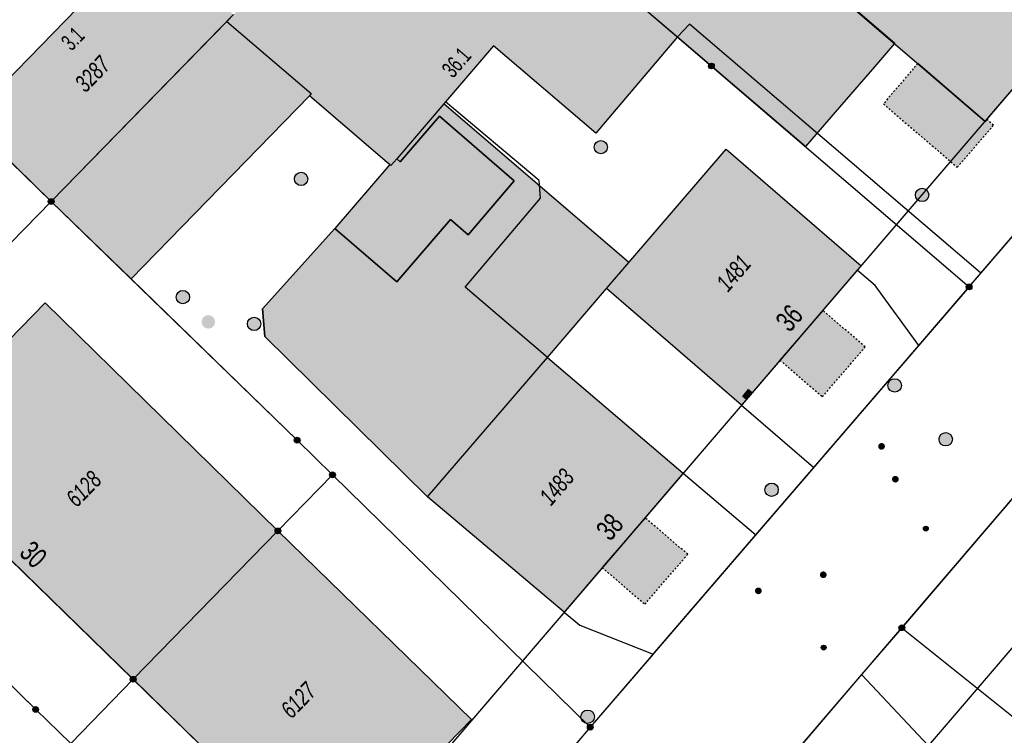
# Model space of a CAD drawing. Header units: metres. Extents: x 2695751 to 2696029, y 1260877 to 1261206.
# Tile 13 of 70: x 2695872 to 2695928, y 1260905 to 1260945. Entities that reach past the tile are written whole.
import ezdxf

# ---------------------------------------------------------------- set-up
doc = ezdxf.new("R2010")
doc.units = ezdxf.units.M
doc.header["$LTSCALE"] = 0.1
doc.linetypes.add('AUSGEZOGEN', pattern=[0])
doc.linetypes.add('VERDECKT2_S2', pattern=[0.36, 0.2, -0.16])
for name, color, linetype in [('Aménagement du territoire_Ligne de distance', 7, 'AUSGEZOGEN'), ('Limites de bien-fonds', 7, 'AUSGEZOGEN'), ('Mensuration officielle_Lignes (Couverture du sol)', 7, 'AUSGEZOGEN'), ('Mensuration officielle_Lignes (Objets divers)', 7, 'AUSGEZOGEN'), ("Mensuration officielle_N° d'assurance", 7, 'AUSGEZOGEN'), ('Mensuration officielle_N° de bâtiment', 7, 'AUSGEZOGEN'), ('Mensuration officielle_Surface (Objets divers)', 7, 'AUSGEZOGEN'), ('Mensuration officielle_Surfaces de bâtiments (Couverture du sol)', 7, 'AUSGEZOGEN'), ('Mensuration officielle_Surfaces de bâtiments (Objets divers)', 7, 'AUSGEZOGEN'), ('Mensuration officielle_Surfaces de bâtiments - Souterrain', 7, 'AUSGEZOGEN'), ('Points fixes eau potable', 255, 'AUSGEZOGEN'), ('Points fixes EU', 255, 'AUSGEZOGEN'), ('Points fixes mensuration officielle', 255, 'AUSGEZOGEN'), ('Points fixes réseau électrique', 255, 'AUSGEZOGEN'), ('Réseau AEW', 8, 'AUSGEZOGEN')]:
    doc.layers.add(name, color=color, linetype=linetype)
doc.styles.add('ARIAL', font='arial.ttf')

msp = doc.modelspace()

# ---------------------------------------------------------------- hatches: boundary and pattern name
at = {"layer": 'Mensuration officielle_Surfaces de bâtiments (Couverture du sol)', "true_color": 0xd2d2d2, "transparency": 33554687}
for points in [[(2695911.552, 1260966.378), (2695904.819, 1260958.504), (2695926.723, 1260939.707), (2695932.158, 1260946.058), (2695915.757, 1260962.231), (2695912.491, 1260965.452)], [(2695894.915, 1260956.37), (2695890.895, 1260952.292), (2695889.528, 1260950.883), (2695884.45, 1260945.71), (2695884.079, 1260945.33), (2695874.2, 1260935.2), (2695878.695, 1260930.862), (2695888.718, 1260941.151), (2695893.114, 1260937.383), (2695893.236, 1260937.28), (2695893.305, 1260937.222), (2695893.633, 1260937.605), (2695896.282, 1260940.698), (2695896.379, 1260940.811), (2695899.078, 1260943.963), (2695904.825, 1260939.042), (2695909.415, 1260944.451), (2695902.48, 1260950.39), (2695899.45, 1260952.97), (2695895.19, 1260956.61), (2695895.009, 1260956.452)], [(2695884.45, 1260945.71), (2695879.818, 1260950.315), (2695875.663, 1260946.056), (2695869.518, 1260939.759), (2695874.2, 1260935.2), (2695884.079, 1260945.33)], [(2695893.633, 1260937.605), (2695893.305, 1260937.222), (2695893.236, 1260937.28), (2695890.153, 1260933.681), (2695893.639, 1260930.695), (2695896.649, 1260934.195), (2695897.644, 1260933.339), (2695900.229, 1260936.37), (2695896.04, 1260940), (2695893.822, 1260937.441)], [(2695913.012, 1260923.763), (2695919.522, 1260931.34), (2695919.737, 1260931.59), (2695912.144, 1260938.137), (2695906.678, 1260931.769), (2695905.424, 1260930.308)], [(2695878.81, 1260908.35), (2695886.95, 1260916.691), (2695873.863, 1260929.517), (2695865.697, 1260921.138), (2695866.105, 1260920.74)], [(2695909.74, 1260919.941), (2695902.101, 1260926.446), (2695895.368, 1260918.61), (2695903.042, 1260912.126)], [(2695886.95, 1260916.691), (2695878.81, 1260908.35), (2695889.285, 1260898.143), (2695889.7, 1260897.738), (2695897.839, 1260906.089)]]:
    msp.add_hatch(color=254, dxfattribs=at).paths.add_polyline_path(points)
at = {"layer": 'Mensuration officielle_Surfaces de bâtiments (Objets divers)', "true_color": 0xebebeb, "transparency": 33554687}
for points in [[(2695926.817, 1260939.817), (2695926.723, 1260939.707), (2695922.925, 1260942.966), (2695920.989, 1260940.689), (2695925.149, 1260937.131), (2695927.179, 1260939.486)], [(2695917.584, 1260929.084), (2695915.178, 1260926.284), (2695917.568, 1260924.23), (2695919.971, 1260927.033)], [(2695907.591, 1260917.434), (2695905.184, 1260914.625), (2695907.58, 1260912.572), (2695909.992, 1260915.376)]]:
    msp.add_hatch(color=7, dxfattribs=at).paths.add_polyline_path(points)
at = {"layer": 'Mensuration officielle_Surfaces de bâtiments - Souterrain', "true_color": 0xf5f5f5, "transparency": 33554687}
for points in [[(2695902.575, 1260964.086), (2695902.451, 1260963.936), (2695897.244, 1260957.934), (2695897.498, 1260954.638), (2695909.415, 1260944.451), (2695916.635, 1260938.288), (2695918.065, 1260939.947), (2695920.503, 1260942.775), (2695921.628, 1260944.08), (2695904.819, 1260958.504), (2695905.114, 1260958.849), (2695903.685, 1260960.073), (2695905.097, 1260961.654), (2695905.232, 1260961.805)], [(2695895.368, 1260918.61), (2695902.101, 1260926.446), (2695905.424, 1260930.308), (2695906.678, 1260931.769), (2695896.282, 1260940.698), (2695893.633, 1260937.605), (2695893.822, 1260937.441), (2695896.04, 1260940), (2695900.229, 1260936.37), (2695897.644, 1260933.339), (2695896.649, 1260934.195), (2695893.639, 1260930.695), (2695890.301, 1260933.554), (2695890.153, 1260933.681), (2695886.083, 1260929.18), (2695886.213, 1260927.626)]]:
    msp.add_hatch(color=7, dxfattribs=at).paths.add_polyline_path(points)
at = {"layer": 'Points fixes eau potable', "transparency": 33554687}
for points in [[(2695920.775, 1260921.295), (2695920.79, 1260921.284), (2695920.807, 1260921.275), (2695920.824, 1260921.267), (2695920.842, 1260921.262), (2695920.861, 1260921.258), (2695920.88, 1260921.256), (2695920.899, 1260921.256), (2695920.918, 1260921.258), (2695920.936, 1260921.261), (2695920.954, 1260921.267), (2695920.972, 1260921.274), (2695920.989, 1260921.284), (2695921.004, 1260921.294), (2695921.019, 1260921.307), (2695921.032, 1260921.32), (2695921.043, 1260921.335), (2695921.054, 1260921.351), (2695921.062, 1260921.368), (2695921.069, 1260921.386), (2695921.074, 1260921.405), (2695921.076, 1260921.423), (2695921.077, 1260921.442), (2695921.077, 1260921.461), (2695921.074, 1260921.48), (2695921.069, 1260921.498), (2695921.063, 1260921.516), (2695921.054, 1260921.533), (2695921.044, 1260921.55), (2695921.033, 1260921.565), (2695921.02, 1260921.578), (2695921.005, 1260921.591), (2695920.99, 1260921.602), (2695920.973, 1260921.611), (2695920.956, 1260921.619), (2695920.938, 1260921.624), (2695920.919, 1260921.628), (2695920.9, 1260921.63), (2695920.881, 1260921.63), (2695920.862, 1260921.628), (2695920.844, 1260921.625), (2695920.826, 1260921.619), (2695920.808, 1260921.612), (2695920.791, 1260921.602), (2695920.776, 1260921.592), (2695920.761, 1260921.579), (2695920.748, 1260921.566), (2695920.737, 1260921.551), (2695920.726, 1260921.535), (2695920.718, 1260921.518), (2695920.711, 1260921.5), (2695920.706, 1260921.481), (2695920.704, 1260921.463), (2695920.703, 1260921.444), (2695920.703, 1260921.425), (2695920.706, 1260921.406), (2695920.711, 1260921.388), (2695920.717, 1260921.37), (2695920.726, 1260921.353), (2695920.736, 1260921.336), (2695920.747, 1260921.321), (2695920.76, 1260921.308)], [(2695921.786, 1260919.74), (2695921.771, 1260919.751), (2695921.755, 1260919.761), (2695921.738, 1260919.77), (2695921.72, 1260919.776), (2695921.702, 1260919.781), (2695921.683, 1260919.784), (2695921.664, 1260919.784), (2695921.645, 1260919.783), (2695921.626, 1260919.78), (2695921.608, 1260919.776), (2695921.59, 1260919.769), (2695921.573, 1260919.76), (2695921.557, 1260919.75), (2695921.542, 1260919.739), (2695921.528, 1260919.726), (2695921.516, 1260919.711), (2695921.505, 1260919.695), (2695921.496, 1260919.679), (2695921.489, 1260919.661), (2695921.483, 1260919.643), (2695921.48, 1260919.624), (2695921.478, 1260919.606), (2695921.478, 1260919.587), (2695921.48, 1260919.568), (2695921.484, 1260919.549), (2695921.489, 1260919.531), (2695921.497, 1260919.514), (2695921.506, 1260919.497), (2695921.517, 1260919.481), (2695921.53, 1260919.467), (2695921.544, 1260919.454), (2695921.559, 1260919.443), (2695921.575, 1260919.433), (2695921.592, 1260919.424), (2695921.61, 1260919.418), (2695921.628, 1260919.413), (2695921.647, 1260919.41), (2695921.666, 1260919.41), (2695921.685, 1260919.411), (2695921.704, 1260919.414), (2695921.722, 1260919.418), (2695921.74, 1260919.425), (2695921.757, 1260919.434), (2695921.773, 1260919.444), (2695921.788, 1260919.455), (2695921.802, 1260919.468), (2695921.814, 1260919.483), (2695921.825, 1260919.499), (2695921.834, 1260919.515), (2695921.841, 1260919.533), (2695921.847, 1260919.551), (2695921.85, 1260919.57), (2695921.852, 1260919.588), (2695921.852, 1260919.607), (2695921.85, 1260919.626), (2695921.846, 1260919.645), (2695921.841, 1260919.663), (2695921.833, 1260919.68), (2695921.824, 1260919.697), (2695921.813, 1260919.713), (2695921.8, 1260919.727)], [(2695917.49, 1260914.082), (2695917.505, 1260914.071), (2695917.521, 1260914.061), (2695917.538, 1260914.052), (2695917.556, 1260914.046), (2695917.574, 1260914.041), (2695917.593, 1260914.038), (2695917.612, 1260914.038), (2695917.631, 1260914.039), (2695917.65, 1260914.042), (2695917.668, 1260914.046), (2695917.686, 1260914.053), (2695917.703, 1260914.062), (2695917.719, 1260914.072), (2695917.734, 1260914.083), (2695917.748, 1260914.097), (2695917.76, 1260914.111), (2695917.771, 1260914.127), (2695917.78, 1260914.143), (2695917.787, 1260914.161), (2695917.793, 1260914.179), (2695917.796, 1260914.198), (2695917.798, 1260914.217), (2695917.798, 1260914.236), (2695917.796, 1260914.254), (2695917.792, 1260914.273), (2695917.786, 1260914.291), (2695917.779, 1260914.308), (2695917.77, 1260914.325), (2695917.759, 1260914.341), (2695917.746, 1260914.355), (2695917.732, 1260914.368), (2695917.717, 1260914.379), (2695917.701, 1260914.389), (2695917.684, 1260914.398), (2695917.666, 1260914.404), (2695917.648, 1260914.409), (2695917.629, 1260914.412), (2695917.61, 1260914.412), (2695917.591, 1260914.411), (2695917.572, 1260914.408), (2695917.554, 1260914.404), (2695917.536, 1260914.397), (2695917.519, 1260914.388), (2695917.503, 1260914.378), (2695917.488, 1260914.367), (2695917.474, 1260914.353), (2695917.462, 1260914.339), (2695917.451, 1260914.323), (2695917.442, 1260914.307), (2695917.435, 1260914.289), (2695917.429, 1260914.271), (2695917.426, 1260914.252), (2695917.424, 1260914.233), (2695917.424, 1260914.214), (2695917.426, 1260914.196), (2695917.43, 1260914.177), (2695917.436, 1260914.159), (2695917.443, 1260914.142), (2695917.452, 1260914.125), (2695917.463, 1260914.109), (2695917.476, 1260914.095)], [(2695913.838, 1260913.179), (2695913.853, 1260913.167), (2695913.87, 1260913.157), (2695913.887, 1260913.149), (2695913.904, 1260913.142), (2695913.923, 1260913.137), (2695913.941, 1260913.135), (2695913.96, 1260913.134), (2695913.979, 1260913.134), (2695913.998, 1260913.137), (2695914.017, 1260913.142), (2695914.034, 1260913.148), (2695914.052, 1260913.157), (2695914.068, 1260913.167), (2695914.083, 1260913.178), (2695914.097, 1260913.191), (2695914.109, 1260913.206), (2695914.12, 1260913.221), (2695914.129, 1260913.238), (2695914.137, 1260913.255), (2695914.142, 1260913.273), (2695914.146, 1260913.292), (2695914.148, 1260913.311), (2695914.148, 1260913.33), (2695914.146, 1260913.349), (2695914.143, 1260913.367), (2695914.137, 1260913.386), (2695914.13, 1260913.403), (2695914.12, 1260913.42), (2695914.11, 1260913.435), (2695914.097, 1260913.45), (2695914.084, 1260913.463), (2695914.069, 1260913.475), (2695914.052, 1260913.485), (2695914.035, 1260913.493), (2695914.018, 1260913.5), (2695913.999, 1260913.505), (2695913.981, 1260913.507), (2695913.962, 1260913.508), (2695913.943, 1260913.508), (2695913.924, 1260913.505), (2695913.905, 1260913.5), (2695913.888, 1260913.494), (2695913.87, 1260913.485), (2695913.854, 1260913.475), (2695913.839, 1260913.464), (2695913.825, 1260913.451), (2695913.813, 1260913.436), (2695913.802, 1260913.421), (2695913.793, 1260913.404), (2695913.785, 1260913.387), (2695913.78, 1260913.369), (2695913.776, 1260913.35), (2695913.774, 1260913.331), (2695913.774, 1260913.312), (2695913.776, 1260913.293), (2695913.779, 1260913.275), (2695913.785, 1260913.256), (2695913.792, 1260913.239), (2695913.802, 1260913.222), (2695913.812, 1260913.207), (2695913.825, 1260913.192)]]:
    msp.add_hatch(color=7, dxfattribs=at).paths.add_polyline_path(points)
at = {"layer": 'Points fixes EU', "transparency": 33554687}
for color, points in [(7, [(2695905.481, 1260938.259), (2695905.473, 1260938.334), (2695905.451, 1260938.407), (2695905.414, 1260938.473), (2695905.364, 1260938.53), (2695905.304, 1260938.577), (2695905.236, 1260938.61), (2695905.163, 1260938.629), (2695905.087, 1260938.633), (2695905.012, 1260938.622), (2695904.941, 1260938.595), (2695904.876, 1260938.555), (2695904.821, 1260938.503), (2695904.778, 1260938.441), (2695904.748, 1260938.371), (2695904.733, 1260938.297), (2695904.733, 1260938.221), (2695904.748, 1260938.146), (2695904.778, 1260938.077), (2695904.821, 1260938.014), (2695904.876, 1260937.962), (2695904.941, 1260937.922), (2695905.012, 1260937.896), (2695905.087, 1260937.884), (2695905.163, 1260937.888), (2695905.236, 1260937.907), (2695905.304, 1260937.94), (2695905.364, 1260937.987), (2695905.414, 1260938.044), (2695905.451, 1260938.111), (2695905.473, 1260938.183)]), (7, [(2695888.63, 1260936.473), (2695888.622, 1260936.548), (2695888.6, 1260936.621), (2695888.563, 1260936.687), (2695888.513, 1260936.744), (2695888.453, 1260936.791), (2695888.385, 1260936.824), (2695888.312, 1260936.843), (2695888.236, 1260936.847), (2695888.161, 1260936.836), (2695888.09, 1260936.809), (2695888.025, 1260936.769), (2695887.97, 1260936.717), (2695887.927, 1260936.655), (2695887.897, 1260936.585), (2695887.882, 1260936.511), (2695887.882, 1260936.435), (2695887.897, 1260936.36), (2695887.927, 1260936.291), (2695887.97, 1260936.228), (2695888.025, 1260936.176), (2695888.09, 1260936.136), (2695888.161, 1260936.11), (2695888.236, 1260936.098), (2695888.312, 1260936.102), (2695888.385, 1260936.121), (2695888.453, 1260936.154), (2695888.513, 1260936.201), (2695888.563, 1260936.258), (2695888.6, 1260936.325), (2695888.622, 1260936.397)]), (7, [(2695923.5, 1260935.748), (2695923.457, 1260935.811), (2695923.403, 1260935.864), (2695923.34, 1260935.905), (2695923.269, 1260935.933), (2695923.194, 1260935.945), (2695923.118, 1260935.943), (2695923.044, 1260935.925), (2695922.976, 1260935.892), (2695922.915, 1260935.847), (2695922.865, 1260935.79), (2695922.827, 1260935.724), (2695922.803, 1260935.652), (2695922.794, 1260935.577), (2695922.801, 1260935.501), (2695922.822, 1260935.429), (2695922.858, 1260935.362), (2695922.907, 1260935.303), (2695922.966, 1260935.256), (2695923.034, 1260935.222), (2695923.107, 1260935.201), (2695923.182, 1260935.196), (2695923.258, 1260935.207), (2695923.329, 1260935.232), (2695923.394, 1260935.271), (2695923.45, 1260935.323), (2695923.494, 1260935.384), (2695923.525, 1260935.453), (2695923.542, 1260935.527), (2695923.543, 1260935.603), (2695923.529, 1260935.678)]), (7, [(2695881.982, 1260929.829), (2695881.974, 1260929.904), (2695881.952, 1260929.977), (2695881.915, 1260930.043), (2695881.865, 1260930.1), (2695881.805, 1260930.147), (2695881.737, 1260930.18), (2695881.664, 1260930.199), (2695881.588, 1260930.203), (2695881.513, 1260930.192), (2695881.442, 1260930.165), (2695881.377, 1260930.125), (2695881.322, 1260930.073), (2695881.279, 1260930.011), (2695881.249, 1260929.941), (2695881.234, 1260929.867), (2695881.234, 1260929.791), (2695881.249, 1260929.716), (2695881.279, 1260929.647), (2695881.322, 1260929.584), (2695881.377, 1260929.532), (2695881.442, 1260929.492), (2695881.513, 1260929.466), (2695881.588, 1260929.454), (2695881.664, 1260929.458), (2695881.737, 1260929.477), (2695881.805, 1260929.51), (2695881.865, 1260929.557), (2695881.915, 1260929.614), (2695881.952, 1260929.681), (2695881.974, 1260929.753)]), (7, [(2695885.988, 1260928.325), (2695885.98, 1260928.4), (2695885.958, 1260928.473), (2695885.921, 1260928.539), (2695885.871, 1260928.596), (2695885.811, 1260928.643), (2695885.743, 1260928.676), (2695885.67, 1260928.695), (2695885.594, 1260928.699), (2695885.519, 1260928.688), (2695885.448, 1260928.661), (2695885.383, 1260928.621), (2695885.328, 1260928.569), (2695885.285, 1260928.507), (2695885.255, 1260928.437), (2695885.24, 1260928.363), (2695885.24, 1260928.287), (2695885.255, 1260928.212), (2695885.285, 1260928.143), (2695885.328, 1260928.08), (2695885.383, 1260928.028), (2695885.448, 1260927.988), (2695885.519, 1260927.962), (2695885.594, 1260927.95), (2695885.67, 1260927.954), (2695885.743, 1260927.973), (2695885.811, 1260928.006), (2695885.871, 1260928.053), (2695885.921, 1260928.11), (2695885.958, 1260928.177), (2695885.98, 1260928.249)]), (253, [(2695922.008, 1260924.867), (2695922, 1260924.943), (2695921.977, 1260925.016), (2695921.94, 1260925.083), (2695921.89, 1260925.142), (2695921.829, 1260925.189), (2695921.76, 1260925.222), (2695921.686, 1260925.242), (2695921.61, 1260925.245), (2695921.534, 1260925.234), (2695921.462, 1260925.207), (2695921.397, 1260925.167), (2695921.341, 1260925.114), (2695921.298, 1260925.051), (2695921.267, 1260924.98), (2695921.252, 1260924.905), (2695921.252, 1260924.829), (2695921.267, 1260924.754), (2695921.298, 1260924.683), (2695921.341, 1260924.62), (2695921.397, 1260924.567), (2695921.462, 1260924.527), (2695921.534, 1260924.5), (2695921.61, 1260924.489), (2695921.686, 1260924.492), (2695921.76, 1260924.512), (2695921.829, 1260924.545), (2695921.89, 1260924.592), (2695921.94, 1260924.651), (2695921.977, 1260924.718), (2695922, 1260924.791)]), (7, [(2695915.084, 1260919.002), (2695915.076, 1260919.077), (2695915.054, 1260919.15), (2695915.017, 1260919.216), (2695914.967, 1260919.273), (2695914.907, 1260919.32), (2695914.839, 1260919.353), (2695914.766, 1260919.372), (2695914.69, 1260919.376), (2695914.615, 1260919.365), (2695914.544, 1260919.338), (2695914.479, 1260919.298), (2695914.424, 1260919.246), (2695914.381, 1260919.184), (2695914.351, 1260919.114), (2695914.336, 1260919.04), (2695914.336, 1260918.964), (2695914.351, 1260918.889), (2695914.381, 1260918.82), (2695914.424, 1260918.757), (2695914.479, 1260918.705), (2695914.544, 1260918.665), (2695914.615, 1260918.639), (2695914.69, 1260918.627), (2695914.766, 1260918.631), (2695914.839, 1260918.65), (2695914.907, 1260918.683), (2695914.967, 1260918.73), (2695915.017, 1260918.787), (2695915.054, 1260918.854), (2695915.076, 1260918.926)]), (253, [(2695904.741, 1260906.245), (2695904.733, 1260906.321), (2695904.71, 1260906.394), (2695904.673, 1260906.461), (2695904.623, 1260906.52), (2695904.562, 1260906.567), (2695904.493, 1260906.6), (2695904.419, 1260906.62), (2695904.343, 1260906.623), (2695904.267, 1260906.612), (2695904.195, 1260906.585), (2695904.13, 1260906.545), (2695904.074, 1260906.492), (2695904.031, 1260906.429), (2695904, 1260906.358), (2695903.985, 1260906.283), (2695903.985, 1260906.207), (2695904, 1260906.132), (2695904.031, 1260906.061), (2695904.074, 1260905.998), (2695904.13, 1260905.945), (2695904.195, 1260905.905), (2695904.267, 1260905.878), (2695904.343, 1260905.867), (2695904.419, 1260905.87), (2695904.493, 1260905.89), (2695904.562, 1260905.923), (2695904.623, 1260905.97), (2695904.673, 1260906.029), (2695904.71, 1260906.096), (2695904.733, 1260906.169)])]:
    msp.add_hatch(color=color, dxfattribs=at).paths.add_polyline_path(points)
at = {"layer": 'Points fixes EU', "lineweight": 25, "transparency": 33554687}
msp.add_hatch(color=7, dxfattribs=at).paths.add_polyline_path([(2695883.411, 1260928.439), (2695883.403, 1260928.514), (2695883.381, 1260928.587), (2695883.344, 1260928.653), (2695883.294, 1260928.711), (2695883.234, 1260928.757), (2695883.166, 1260928.791), (2695883.093, 1260928.81), (2695883.017, 1260928.814), (2695882.942, 1260928.802), (2695882.871, 1260928.776), (2695882.806, 1260928.736), (2695882.751, 1260928.683), (2695882.708, 1260928.621), (2695882.678, 1260928.551), (2695882.663, 1260928.477), (2695882.663, 1260928.401), (2695882.678, 1260928.327), (2695882.708, 1260928.257), (2695882.751, 1260928.195), (2695882.806, 1260928.142), (2695882.871, 1260928.102), (2695882.942, 1260928.076), (2695883.017, 1260928.064), (2695883.093, 1260928.068), (2695883.166, 1260928.087), (2695883.234, 1260928.121), (2695883.294, 1260928.167), (2695883.344, 1260928.225), (2695883.381, 1260928.291), (2695883.403, 1260928.364)])
at = {"layer": 'Points fixes mensuration officielle', "transparency": 33554687}
for points in [[(2695911.482, 1260942.82), (2695911.479, 1260942.853), (2695911.469, 1260942.884), (2695911.453, 1260942.913), (2695911.432, 1260942.938), (2695911.406, 1260942.958), (2695911.376, 1260942.972), (2695911.345, 1260942.981), (2695911.312, 1260942.982), (2695911.279, 1260942.977), (2695911.248, 1260942.966), (2695911.221, 1260942.949), (2695911.197, 1260942.926), (2695911.178, 1260942.899), (2695911.165, 1260942.869), (2695911.158, 1260942.836), (2695911.158, 1260942.804), (2695911.165, 1260942.771), (2695911.178, 1260942.741), (2695911.197, 1260942.714), (2695911.221, 1260942.691), (2695911.248, 1260942.674), (2695911.279, 1260942.663), (2695911.312, 1260942.658), (2695911.345, 1260942.659), (2695911.376, 1260942.668), (2695911.406, 1260942.682), (2695911.432, 1260942.702), (2695911.453, 1260942.727), (2695911.469, 1260942.756), (2695911.479, 1260942.787)], [(2695874.362, 1260935.2), (2695874.359, 1260935.233), (2695874.349, 1260935.264), (2695874.333, 1260935.293), (2695874.312, 1260935.318), (2695874.286, 1260935.338), (2695874.256, 1260935.352), (2695874.225, 1260935.361), (2695874.192, 1260935.362), (2695874.159, 1260935.357), (2695874.128, 1260935.346), (2695874.101, 1260935.329), (2695874.077, 1260935.306), (2695874.058, 1260935.279), (2695874.045, 1260935.249), (2695874.038, 1260935.216), (2695874.038, 1260935.184), (2695874.045, 1260935.151), (2695874.058, 1260935.121), (2695874.077, 1260935.094), (2695874.101, 1260935.071), (2695874.128, 1260935.054), (2695874.159, 1260935.043), (2695874.192, 1260935.038), (2695874.225, 1260935.039), (2695874.256, 1260935.048), (2695874.286, 1260935.062), (2695874.312, 1260935.082), (2695874.333, 1260935.107), (2695874.349, 1260935.136), (2695874.359, 1260935.167)], [(2695925.972, 1260930.4), (2695925.969, 1260930.433), (2695925.959, 1260930.464), (2695925.943, 1260930.493), (2695925.922, 1260930.518), (2695925.896, 1260930.538), (2695925.866, 1260930.552), (2695925.835, 1260930.561), (2695925.802, 1260930.562), (2695925.769, 1260930.557), (2695925.738, 1260930.546), (2695925.711, 1260930.529), (2695925.687, 1260930.506), (2695925.668, 1260930.479), (2695925.655, 1260930.449), (2695925.648, 1260930.416), (2695925.648, 1260930.384), (2695925.655, 1260930.351), (2695925.668, 1260930.321), (2695925.687, 1260930.294), (2695925.711, 1260930.271), (2695925.738, 1260930.254), (2695925.769, 1260930.243), (2695925.802, 1260930.238), (2695925.835, 1260930.239), (2695925.866, 1260930.248), (2695925.896, 1260930.262), (2695925.922, 1260930.282), (2695925.943, 1260930.307), (2695925.959, 1260930.336), (2695925.969, 1260930.367)], [(2695888.192, 1260921.79), (2695888.189, 1260921.823), (2695888.179, 1260921.854), (2695888.163, 1260921.883), (2695888.142, 1260921.908), (2695888.116, 1260921.928), (2695888.086, 1260921.942), (2695888.055, 1260921.951), (2695888.022, 1260921.952), (2695887.989, 1260921.947), (2695887.958, 1260921.936), (2695887.931, 1260921.919), (2695887.907, 1260921.896), (2695887.888, 1260921.869), (2695887.875, 1260921.839), (2695887.868, 1260921.806), (2695887.868, 1260921.774), (2695887.875, 1260921.741), (2695887.888, 1260921.711), (2695887.907, 1260921.684), (2695887.931, 1260921.661), (2695887.958, 1260921.644), (2695887.989, 1260921.633), (2695888.022, 1260921.628), (2695888.055, 1260921.629), (2695888.086, 1260921.638), (2695888.116, 1260921.652), (2695888.142, 1260921.672), (2695888.163, 1260921.697), (2695888.179, 1260921.726), (2695888.189, 1260921.757)], [(2695890.182, 1260919.84), (2695890.179, 1260919.873), (2695890.169, 1260919.904), (2695890.153, 1260919.933), (2695890.132, 1260919.958), (2695890.106, 1260919.978), (2695890.076, 1260919.992), (2695890.045, 1260920.001), (2695890.012, 1260920.002), (2695889.979, 1260919.997), (2695889.948, 1260919.986), (2695889.921, 1260919.969), (2695889.897, 1260919.946), (2695889.878, 1260919.919), (2695889.865, 1260919.889), (2695889.858, 1260919.856), (2695889.858, 1260919.824), (2695889.865, 1260919.791), (2695889.878, 1260919.761), (2695889.897, 1260919.734), (2695889.921, 1260919.711), (2695889.948, 1260919.694), (2695889.979, 1260919.683), (2695890.012, 1260919.678), (2695890.045, 1260919.679), (2695890.076, 1260919.688), (2695890.106, 1260919.702), (2695890.132, 1260919.722), (2695890.153, 1260919.747), (2695890.169, 1260919.776), (2695890.179, 1260919.807)], [(2695887.112, 1260916.691), (2695887.109, 1260916.724), (2695887.099, 1260916.755), (2695887.083, 1260916.784), (2695887.062, 1260916.809), (2695887.036, 1260916.829), (2695887.006, 1260916.843), (2695886.975, 1260916.852), (2695886.942, 1260916.853), (2695886.909, 1260916.848), (2695886.878, 1260916.837), (2695886.851, 1260916.82), (2695886.827, 1260916.797), (2695886.808, 1260916.77), (2695886.795, 1260916.74), (2695886.788, 1260916.707), (2695886.788, 1260916.675), (2695886.795, 1260916.642), (2695886.808, 1260916.612), (2695886.827, 1260916.585), (2695886.851, 1260916.562), (2695886.878, 1260916.545), (2695886.909, 1260916.534), (2695886.942, 1260916.529), (2695886.975, 1260916.53), (2695887.006, 1260916.539), (2695887.036, 1260916.553), (2695887.062, 1260916.573), (2695887.083, 1260916.598), (2695887.099, 1260916.627), (2695887.109, 1260916.658)], [(2695922.192, 1260911.25), (2695922.189, 1260911.283), (2695922.179, 1260911.314), (2695922.163, 1260911.343), (2695922.142, 1260911.368), (2695922.116, 1260911.388), (2695922.086, 1260911.402), (2695922.055, 1260911.411), (2695922.022, 1260911.412), (2695921.989, 1260911.407), (2695921.958, 1260911.396), (2695921.931, 1260911.379), (2695921.907, 1260911.356), (2695921.888, 1260911.329), (2695921.875, 1260911.299), (2695921.868, 1260911.266), (2695921.868, 1260911.234), (2695921.875, 1260911.201), (2695921.888, 1260911.171), (2695921.907, 1260911.144), (2695921.931, 1260911.121), (2695921.958, 1260911.104), (2695921.989, 1260911.093), (2695922.022, 1260911.088), (2695922.055, 1260911.089), (2695922.086, 1260911.098), (2695922.116, 1260911.112), (2695922.142, 1260911.132), (2695922.163, 1260911.157), (2695922.179, 1260911.186), (2695922.189, 1260911.217)], [(2695878.972, 1260908.35), (2695878.969, 1260908.383), (2695878.959, 1260908.414), (2695878.943, 1260908.443), (2695878.922, 1260908.468), (2695878.896, 1260908.488), (2695878.866, 1260908.502), (2695878.835, 1260908.511), (2695878.802, 1260908.512), (2695878.769, 1260908.507), (2695878.738, 1260908.496), (2695878.711, 1260908.479), (2695878.687, 1260908.456), (2695878.668, 1260908.429), (2695878.655, 1260908.399), (2695878.648, 1260908.366), (2695878.648, 1260908.334), (2695878.655, 1260908.301), (2695878.668, 1260908.271), (2695878.687, 1260908.244), (2695878.711, 1260908.221), (2695878.738, 1260908.204), (2695878.769, 1260908.193), (2695878.802, 1260908.188), (2695878.835, 1260908.189), (2695878.866, 1260908.198), (2695878.896, 1260908.212), (2695878.922, 1260908.232), (2695878.943, 1260908.257), (2695878.959, 1260908.286), (2695878.969, 1260908.317)], [(2695873.492, 1260906.66), (2695873.489, 1260906.693), (2695873.479, 1260906.724), (2695873.463, 1260906.753), (2695873.442, 1260906.778), (2695873.416, 1260906.798), (2695873.386, 1260906.812), (2695873.355, 1260906.821), (2695873.322, 1260906.822), (2695873.289, 1260906.817), (2695873.258, 1260906.806), (2695873.231, 1260906.789), (2695873.207, 1260906.766), (2695873.188, 1260906.739), (2695873.175, 1260906.709), (2695873.168, 1260906.676), (2695873.168, 1260906.644), (2695873.175, 1260906.611), (2695873.188, 1260906.581), (2695873.207, 1260906.554), (2695873.231, 1260906.531), (2695873.258, 1260906.514), (2695873.289, 1260906.503), (2695873.322, 1260906.498), (2695873.355, 1260906.499), (2695873.386, 1260906.508), (2695873.416, 1260906.522), (2695873.442, 1260906.542), (2695873.463, 1260906.567), (2695873.479, 1260906.596), (2695873.489, 1260906.627)], [(2695904.672, 1260905.66), (2695904.669, 1260905.693), (2695904.659, 1260905.724), (2695904.643, 1260905.753), (2695904.622, 1260905.778), (2695904.596, 1260905.798), (2695904.566, 1260905.812), (2695904.535, 1260905.821), (2695904.502, 1260905.822), (2695904.469, 1260905.817), (2695904.438, 1260905.806), (2695904.411, 1260905.789), (2695904.387, 1260905.766), (2695904.368, 1260905.739), (2695904.355, 1260905.709), (2695904.348, 1260905.676), (2695904.348, 1260905.644), (2695904.355, 1260905.611), (2695904.368, 1260905.581), (2695904.387, 1260905.554), (2695904.411, 1260905.531), (2695904.438, 1260905.514), (2695904.469, 1260905.503), (2695904.502, 1260905.498), (2695904.535, 1260905.499), (2695904.566, 1260905.508), (2695904.596, 1260905.522), (2695904.622, 1260905.542), (2695904.643, 1260905.567), (2695904.659, 1260905.596), (2695904.669, 1260905.627)]]:
    msp.add_hatch(color=7, dxfattribs=at).paths.add_polyline_path(points)
at = {"layer": 'Points fixes réseau électrique', "transparency": 33554687}
for points in [[(2695913.28, 1260924.088), (2695913.602, 1260924.47), (2695913.41, 1260924.631), (2695913.089, 1260924.248)], [(2695924.542, 1260922.21), (2695924.467, 1260922.212), (2695924.392, 1260922.198), (2695924.322, 1260922.17), (2695924.258, 1260922.128), (2695924.205, 1260922.074), (2695924.163, 1260922.011), (2695924.135, 1260921.94), (2695924.122, 1260921.866), (2695924.124, 1260921.79), (2695924.141, 1260921.716), (2695924.173, 1260921.647), (2695924.218, 1260921.586), (2695924.275, 1260921.535), (2695924.34, 1260921.497), (2695924.412, 1260921.472), (2695924.487, 1260921.463), (2695924.563, 1260921.469), (2695924.636, 1260921.49), (2695924.703, 1260921.525), (2695924.762, 1260921.574), (2695924.81, 1260921.632), (2695924.845, 1260921.7), (2695924.865, 1260921.773), (2695924.871, 1260921.848), (2695924.861, 1260921.924), (2695924.836, 1260921.995), (2695924.798, 1260922.061), (2695924.747, 1260922.117), (2695924.685, 1260922.162), (2695924.616, 1260922.193)]]:
    msp.add_hatch(color=7, dxfattribs=at).paths.add_polyline_path(points)
at = {"layer": 'Réseau AEW', "transparency": 33554687}
for points in [[(2695923.238, 1260916.82), (2695923.238, 1260916.806), (2695923.24, 1260916.792), (2695923.244, 1260916.779), (2695923.249, 1260916.766), (2695923.255, 1260916.753), (2695923.262, 1260916.741), (2695923.271, 1260916.73), (2695923.28, 1260916.72), (2695923.291, 1260916.711), (2695923.302, 1260916.703), (2695923.314, 1260916.697), (2695923.327, 1260916.691), (2695923.341, 1260916.687), (2695923.354, 1260916.684), (2695923.368, 1260916.683), (2695923.382, 1260916.683), (2695923.396, 1260916.684), (2695923.409, 1260916.687), (2695923.423, 1260916.691), (2695923.436, 1260916.697), (2695923.448, 1260916.703), (2695923.459, 1260916.711), (2695923.47, 1260916.72), (2695923.479, 1260916.73), (2695923.488, 1260916.741), (2695923.495, 1260916.753), (2695923.501, 1260916.766), (2695923.506, 1260916.779), (2695923.51, 1260916.792), (2695923.512, 1260916.806), (2695923.512, 1260916.82), (2695923.512, 1260916.834), (2695923.51, 1260916.848), (2695923.506, 1260916.861), (2695923.501, 1260916.874), (2695923.495, 1260916.887), (2695923.488, 1260916.899), (2695923.479, 1260916.91), (2695923.47, 1260916.92), (2695923.459, 1260916.929), (2695923.448, 1260916.937), (2695923.436, 1260916.943), (2695923.423, 1260916.949), (2695923.409, 1260916.953), (2695923.396, 1260916.956), (2695923.382, 1260916.957), (2695923.368, 1260916.957), (2695923.354, 1260916.956), (2695923.341, 1260916.953), (2695923.327, 1260916.949), (2695923.314, 1260916.943), (2695923.302, 1260916.937), (2695923.291, 1260916.929), (2695923.28, 1260916.92), (2695923.271, 1260916.91), (2695923.262, 1260916.899), (2695923.255, 1260916.887), (2695923.249, 1260916.874), (2695923.244, 1260916.861), (2695923.24, 1260916.848), (2695923.238, 1260916.834)], [(2695917.496, 1260910.133), (2695917.496, 1260910.119), (2695917.498, 1260910.105), (2695917.502, 1260910.092), (2695917.507, 1260910.079), (2695917.513, 1260910.066), (2695917.52, 1260910.054), (2695917.529, 1260910.043), (2695917.538, 1260910.033), (2695917.549, 1260910.024), (2695917.56, 1260910.016), (2695917.572, 1260910.01), (2695917.585, 1260910.004), (2695917.599, 1260910), (2695917.612, 1260909.997), (2695917.626, 1260909.996), (2695917.64, 1260909.996), (2695917.654, 1260909.997), (2695917.667, 1260910), (2695917.681, 1260910.004), (2695917.694, 1260910.01), (2695917.706, 1260910.016), (2695917.717, 1260910.024), (2695917.728, 1260910.033), (2695917.737, 1260910.043), (2695917.746, 1260910.054), (2695917.753, 1260910.066), (2695917.759, 1260910.079), (2695917.764, 1260910.092), (2695917.768, 1260910.105), (2695917.77, 1260910.119), (2695917.77, 1260910.133), (2695917.77, 1260910.147), (2695917.768, 1260910.161), (2695917.764, 1260910.174), (2695917.759, 1260910.187), (2695917.753, 1260910.2), (2695917.746, 1260910.212), (2695917.737, 1260910.223), (2695917.728, 1260910.233), (2695917.717, 1260910.242), (2695917.706, 1260910.25), (2695917.694, 1260910.256), (2695917.681, 1260910.262), (2695917.667, 1260910.266), (2695917.654, 1260910.269), (2695917.64, 1260910.27), (2695917.626, 1260910.27), (2695917.612, 1260910.269), (2695917.599, 1260910.266), (2695917.585, 1260910.262), (2695917.572, 1260910.256), (2695917.56, 1260910.25), (2695917.549, 1260910.242), (2695917.538, 1260910.233), (2695917.529, 1260910.223), (2695917.52, 1260910.212), (2695917.513, 1260910.2), (2695917.507, 1260910.187), (2695917.502, 1260910.174), (2695917.498, 1260910.161), (2695917.496, 1260910.147)]]:
    msp.add_hatch(color=1, dxfattribs=at).paths.add_polyline_path(points)

# ---------------------------------------------------------------- linework, layer by layer
at = {"layer": 'Aménagement du territoire_Ligne de distance', "color": 7, "linetype": 'AUSGEZOGEN', "transparency": 33554687}
for points in [[(2695843.48, 1260942.78), (2695890.27, 1260897.18), (2695911.05, 1260921.43), (2695932.14, 1260946.05), (2695910.22, 1260967.67), (2695889.01, 1260988.6)], [(2696008.304, 1260882.381), (2695998.35, 1260890.53), (2695947.27, 1260932.35), (2695926.54, 1260908.15), (2695905.69, 1260883.84), (2695907.543, 1260882.381)]]:
    msp.add_lwpolyline(points, dxfattribs=at)
at = {"layer": 'Limites de bien-fonds', "color": 7, "linetype": 'AUSGEZOGEN', "transparency": 33554687}
for p, q in [((2695851.54, 1260957.34), (2695874.2, 1260935.2)), ((2695874.2, 1260935.2), (2695884.45, 1260945.71)), ((2695925.81, 1260930.4), (2695936.18, 1260942.48)), ((2695874.2, 1260935.2), (2695859.48, 1260920.19)), ((2695925.81, 1260930.4), (2695904.51, 1260905.66)), ((2695922.03, 1260911.25), (2695932.73, 1260923.76)), ((2695904.51, 1260905.66), (2695890.02, 1260919.84)), ((2695911, 1260898.4), (2695922.03, 1260911.25)), ((2695922.03, 1260911.25), (2695940.14, 1260896.74)), ((2695904.51, 1260905.66), (2695893.96, 1260893.27))]:
    msp.add_line(p, q, dxfattribs=at)
for points in [[(2695895.19, 1260956.61), (2695899.45, 1260952.97), (2695902.48, 1260950.39), (2695911.32, 1260942.82), (2695925.81, 1260930.4)], [(2695890.02, 1260919.84), (2695888.03, 1260921.79), (2695874.2, 1260935.2)], [(2695859.48, 1260920.19), (2695873.33, 1260906.66), (2695875.3, 1260904.74)], [(2695890.02, 1260919.84), (2695886.95, 1260916.691), (2695878.81, 1260908.35), (2695875.3, 1260904.74)]]:
    msp.add_lwpolyline(points, dxfattribs=at)
at = {"layer": 'Mensuration officielle_Lignes (Couverture du sol)', "color": 7, "linetype": 'AUSGEZOGEN', "transparency": 33554687}
for p, q in [((2695902.48, 1260950.39), (2695909.415, 1260944.451)), ((2695874.2, 1260935.2), (2695869.518, 1260939.759)), ((2695893.236, 1260937.28), (2695890.153, 1260933.681)), ((2695878.695, 1260930.862), (2695874.2, 1260935.2)), ((2695919.522, 1260931.34), (2695913.012, 1260923.763)), ((2695917.077, 1260920.257), (2695922.978, 1260927.11)), ((2695895.368, 1260918.61), (2695902.101, 1260926.446)), ((2695902.101, 1260926.446), (2695909.74, 1260919.941)), ((2695913.012, 1260923.763), (2695917.077, 1260920.257)), ((2695878.81, 1260908.35), (2695866.105, 1260920.74)), ((2695913.817, 1260916.47), (2695917.077, 1260920.257)), ((2695909.74, 1260919.941), (2695903.042, 1260912.126)), ((2695909.74, 1260919.941), (2695913.817, 1260916.47)), ((2695903.042, 1260912.126), (2695895.368, 1260918.61)), ((2695886.95, 1260916.691), (2695878.81, 1260908.35)), ((2695908.046, 1260909.768), (2695913.817, 1260916.47)), ((2695908.046, 1260909.768), (2695904.51, 1260905.66)), ((2695889.285, 1260898.143), (2695878.81, 1260908.35)), ((2695919.768, 1260908.615), (2695911.324, 1260898.777)), ((2695923.534, 1260904.612), (2695919.768, 1260908.615)), ((2695904.51, 1260905.66), (2695893.96, 1260893.27))]:
    msp.add_line(p, q, dxfattribs=at)
for points in [[(2695911.552, 1260966.378), (2695904.819, 1260958.504), (2695926.723, 1260939.707), (2695932.158, 1260946.058), (2695915.757, 1260962.231)], [(2695869.518, 1260939.759), (2695875.663, 1260946.056), (2695879.818, 1260950.315)], [(2695884.45, 1260945.71), (2695884.079, 1260945.33), (2695874.2, 1260935.2)], [(2695926.479, 1260931.179), (2695926.186, 1260931.429), (2695910.088, 1260945.175), (2695909.415, 1260944.451)], [(2695909.415, 1260944.451), (2695904.825, 1260939.042), (2695899.078, 1260943.963), (2695896.379, 1260940.811)], [(2695926.479, 1260931.179), (2695936.155, 1260942.451), (2695936.18, 1260942.48)], [(2695893.236, 1260937.28), (2695893.114, 1260937.383), (2695888.718, 1260941.151), (2695878.695, 1260930.862)], [(2695896.379, 1260940.811), (2695896.282, 1260940.698), (2695893.633, 1260937.605)], [(2695902.101, 1260926.446), (2695897.472, 1260930.388), (2695901.72, 1260935.387), (2695901.631, 1260936.383), (2695896.379, 1260940.811)], [(2695890.153, 1260933.681), (2695893.639, 1260930.695), (2695896.649, 1260934.195), (2695897.644, 1260933.339), (2695900.229, 1260936.37), (2695896.04, 1260940), (2695893.822, 1260937.441), (2695893.633, 1260937.605)], [(2695913.012, 1260923.763), (2695905.424, 1260930.308), (2695906.678, 1260931.769), (2695912.144, 1260938.137), (2695919.737, 1260931.59), (2695919.522, 1260931.34)], [(2695893.633, 1260937.605), (2695893.305, 1260937.222), (2695893.236, 1260937.28)], [(2695895.368, 1260918.61), (2695886.213, 1260927.626), (2695886.083, 1260929.18), (2695890.153, 1260933.681)], [(2695922.978, 1260927.11), (2695920.523, 1260930.479), (2695919.522, 1260931.34)], [(2695922.978, 1260927.11), (2695925.81, 1260930.4), (2695926.479, 1260931.179)], [(2695878.695, 1260930.862), (2695888.03, 1260921.79), (2695890.02, 1260919.84), (2695904.51, 1260905.66)], [(2695866.105, 1260920.74), (2695865.697, 1260921.138), (2695873.863, 1260929.517), (2695886.95, 1260916.691)], [(2695929.523, 1260920.01), (2695922.03, 1260911.25), (2695919.768, 1260908.615)], [(2695886.418, 1260893.942), (2695875.3, 1260904.74), (2695873.33, 1260906.66), (2695862.041, 1260917.688)], [(2695886.95, 1260916.691), (2695897.839, 1260906.089), (2695889.7, 1260897.738), (2695889.285, 1260898.143)], [(2695903.042, 1260912.126), (2695903.92, 1260911.384), (2695908.046, 1260909.768)]]:
    msp.add_lwpolyline(points, dxfattribs=at)
at = {"layer": 'Mensuration officielle_Lignes (Objets divers)', "color": 7, "linetype": 'AUSGEZOGEN', "transparency": 33554687}
msp.add_lwpolyline([(2695884.079, 1260945.33), (2695888.818, 1260941.268), (2695888.718, 1260941.151)], dxfattribs=at)
at = {"layer": 'Mensuration officielle_Surface (Objets divers)', "color": 7, "linetype": 'AUSGEZOGEN', "transparency": 33554687}
for p, q in [((2695897.498, 1260954.638), (2695909.415, 1260944.451)), ((2695906.678, 1260931.769), (2695896.282, 1260940.698)), ((2695905.424, 1260930.308), (2695906.678, 1260931.769)), ((2695902.101, 1260926.446), (2695905.424, 1260930.308)), ((2695917.584, 1260929.084), (2695915.178, 1260926.284)), ((2695895.368, 1260918.61), (2695902.101, 1260926.446)), ((2695907.591, 1260917.434), (2695905.184, 1260914.625))]:
    msp.add_line(p, q, dxfattribs=at)
for points in [[(2695921.628, 1260944.08), (2695904.819, 1260958.504), (2695905.114, 1260958.849)], [(2695909.415, 1260944.451), (2695916.635, 1260938.288), (2695918.065, 1260939.947), (2695920.503, 1260942.775), (2695921.628, 1260944.08)], [(2695926.817, 1260939.817), (2695926.723, 1260939.707), (2695922.925, 1260942.966)], [(2695896.282, 1260940.698), (2695893.633, 1260937.605), (2695893.822, 1260937.441), (2695896.04, 1260940), (2695900.229, 1260936.37), (2695897.644, 1260933.339), (2695896.649, 1260934.195), (2695893.639, 1260930.695), (2695890.301, 1260933.554), (2695890.153, 1260933.681), (2695886.083, 1260929.18), (2695886.213, 1260927.626), (2695895.368, 1260918.61)]]:
    msp.add_lwpolyline(points, dxfattribs=at)
at = {"layer": 'Mensuration officielle_Surface (Objets divers)', "color": 7, "linetype": 'VERDECKT2_S2', "transparency": 33554687}
for points in [[(2695922.925, 1260942.966), (2695920.989, 1260940.689), (2695925.149, 1260937.131), (2695927.179, 1260939.486), (2695926.817, 1260939.817)], [(2695915.178, 1260926.284), (2695917.568, 1260924.23), (2695919.971, 1260927.033), (2695917.584, 1260929.084)], [(2695905.184, 1260914.625), (2695907.58, 1260912.572), (2695909.992, 1260915.376), (2695907.591, 1260917.434)]]:
    msp.add_lwpolyline(points, dxfattribs=at)
at = {"layer": 'Points fixes EU', "transparency": 33554687}
for centre, radius in [((2695905.106, 1260938.259), 0.375), ((2695888.255, 1260936.473), 0.375), ((2695923.169, 1260935.571), 0.375), ((2695881.607, 1260929.829), 0.375), ((2695885.613, 1260928.325), 0.375), ((2695921.629, 1260924.867), 0.379), ((2695914.709, 1260919.002), 0.375), ((2695904.362, 1260906.245), 0.379)]:
    msp.add_circle(centre, radius, dxfattribs=at)
at = {"layer": 'Points fixes mensuration officielle', "color": 7, "transparency": 33554687}
for centre in [(2695911.32, 1260942.82), (2695874.2, 1260935.2), (2695925.81, 1260930.4), (2695888.03, 1260921.79), (2695890.02, 1260919.84), (2695886.95, 1260916.691), (2695922.03, 1260911.25), (2695878.81, 1260908.35), (2695873.33, 1260906.66), (2695904.51, 1260905.66)]:
    msp.add_circle(centre, 0.162, dxfattribs=at)
at = {"layer": 'Points fixes réseau électrique', "transparency": 33554687}
for p, q in [((2695913.089, 1260924.248), (2695913.41, 1260924.631)), ((2695913.602, 1260924.47), (2695913.28, 1260924.088)), ((2695913.41, 1260924.631), (2695913.602, 1260924.47)), ((2695913.28, 1260924.088), (2695913.089, 1260924.248))]:
    msp.add_line(p, q, dxfattribs=at)
msp.add_circle((2695924.496, 1260921.838), 0.375, dxfattribs=at)
at = {"layer": 'Réseau AEW', "color": 1, "transparency": 33554687}
for centre in [(2695923.375, 1260916.82), (2695917.633, 1260910.133)]:
    msp.add_circle(centre, 0.137, dxfattribs=at)

# ---------------------------------------------------------------- texts
at = {"layer": "Mensuration officielle_N° d'assurance", "color": 7, "transparency": 33554687, "char_height": 0.96842, "attachment_point": 5, "style": 'ARIAL'}
for s, insert, width, rotation in [('\\A1;{\\fArial|i1|b0;\\H0.968418;\\W0.700000;\\C7;3287}\\P', (2695876.526, 1260942.365), 2.46457, 45.7173), ('\\A1;{\\fArial|i1|b0;\\H0.968418;\\W0.700000;\\C7;1481}\\P', (2695912.577, 1260931.177), 2.44855, 49.3308), ('\\A1;{\\fArial|i1|b0;\\H0.968418;\\W0.700000;\\C7;6128}\\P', (2695876.032, 1260919.05), 2.45636, 45.6984), ('\\A1;{\\fArial|i1|b0;\\H0.968418;\\W0.700000;\\C7;1483}\\P', (2695902.628, 1260919.163), 2.45636, 49.401), ('\\A1;{\\fArial|i1|b0;\\H0.968418;\\W0.700000;\\C7;6127}\\P', (2695888.105, 1260907.171), 2.45636, 45.7362)]:
    msp.add_mtext(s, dxfattribs=dict(at, insert=insert, width=width, rotation=rotation))
at = {"layer": 'Mensuration officielle_N° de bâtiment', "color": 7, "transparency": 33554687, "style": 'ARIAL'}
for s, insert, char_height, width, attachment_point, rotation in [('\\W0.64;3.1', (2695875.082, 1260944.689), 0.9297, 1.5135, 2, 45.7029), ('\\W0.66;36.1', (2695897.348, 1260942.713), 0.92968, 2.03566, 8, 49.4253), ('\\W0.70;36', (2695916.15, 1260928.271), 1.1621, 1.68109, 8, 49.3308), ('\\W0.70;38', (2695906.055, 1260916.532), 1.1621, 1.68109, 8, 49.401), ('\\W0.70;30', (2695872.791, 1260914.938), 1.1621, 1.68109, 8, 315.7182)]:
    msp.add_mtext(s, dxfattribs=dict(at, insert=insert, char_height=char_height, width=width, attachment_point=attachment_point, rotation=rotation))

doc.saveas('drawing.dxf')
